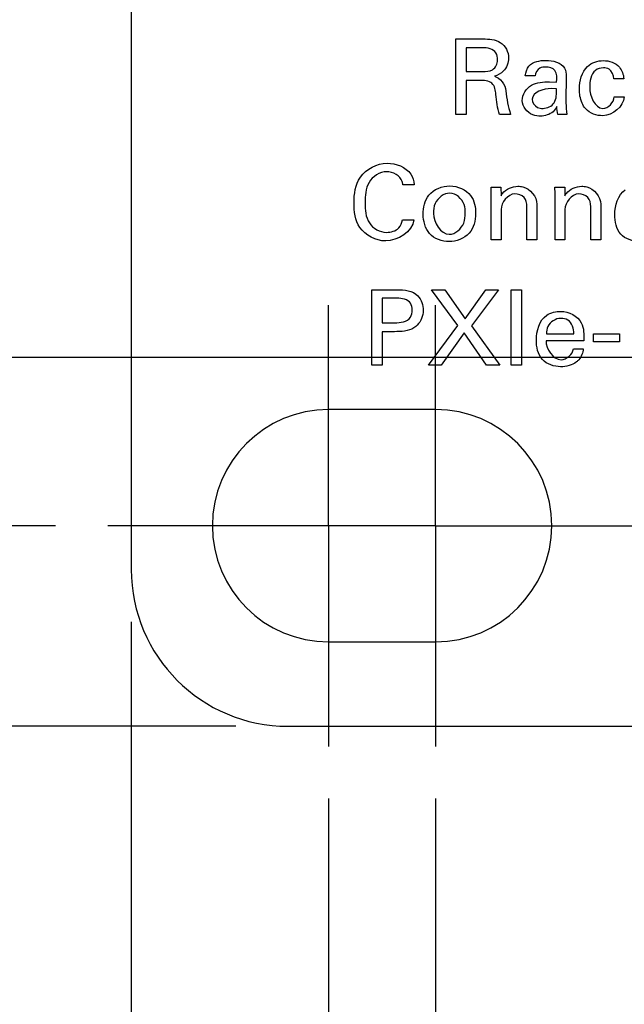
# Model space of a CAD drawing. Header units: inches. Extents: x 0 to 34, y 0 to 22.
# Tile 4 of 56: x 3 to 3.7, y 6.2 to 7.4. Entities that reach past the tile are written whole.
import ezdxf

# ---------------------------------------------------------------- set-up
doc = ezdxf.new("R2010")
doc.units = ezdxf.units.IN
doc.header["$LTSCALE"] = 1.87
doc.header["$MEASUREMENT"] = 0
doc.linetypes.add('CENTER', pattern=[0.6, 0.375, -0.075, 0.075, -0.075])
doc.layers.get('0').update_dxf_attribs({"linetype": 'CONTINUOUS'})
doc.layers.add('02___PRT_ALL_AXES', color=7, linetype='CONTINUOUS')
doc.layers.add('DIMENSIONS', color=7, linetype='CONTINUOUS')
doc.styles.get("Standard").update_dxf_attribs({"font": 'txt', "width": 0.8})
doc.dimstyles.new('DIMSTYLE_2', dxfattribs={"dimtxt": 0.125, "dimasz": 0.18, "dimexe": 0.125, "dimexo": 0.0625, "dimgap": 0.03125, "dimtad": 0, "dimtih": 1, "dimtoh": 1, "dimdec": 3, "dimzin": 4, "dimdsep": 46, "dimtxsty": 'STANDARD', "dimblk": '_FILLED', "dimblk1": '_FILLED', "dimblk2": '_FILLED', "dimcen": 0.09, "dimadec": 0, "dimazin": 0, "dimtp": 0.001, "dimtm": 0.001, "dimtfac": 1, "dimtdec": 3, "dimtofl": 0, "dimtmove": 0, "dimatfit": 3, "dimldrblk": '_FILLED', "dimfxl": 1, "dimtolj": 1, "dimtzin": 4, "dimarcsym": 0})
doc.dimstyles.new('DIMSTYLE_3', dxfattribs={"dimtxt": 0.125, "dimasz": 0.18, "dimexe": 0.125, "dimexo": 0.0625, "dimgap": 0.03125, "dimtad": 0, "dimtih": 1, "dimtoh": 1, "dimdec": 3, "dimzin": 4, "dimdsep": 46, "dimtxsty": 'STANDARD', "dimblk": '_FILLED', "dimblk1": '_FILLED', "dimblk2": '_FILLED', "dimcen": 0.09, "dimadec": 0, "dimazin": 0, "dimtfac": 1, "dimtdec": 3, "dimtofl": 0, "dimtmove": 0, "dimatfit": 3, "dimldrblk": '_FILLED', "dimfxl": 1, "dimtolj": 1, "dimtzin": 4, "dimarcsym": 0})

# ---------------------------------------------------------------- blocks, each defined once
blk = doc.blocks.new('*D2')
at = {"layer": 'DIMENSIONS', "color": 2, "linetype": 'CONTINUOUS'}
blk.add_line((3.0148, 6.7773), (2.4178, 6.7773), dxfattribs=at)
at = {"layer": 'DIMENSIONS', "color": 2, "linetype": 'CONTINUOUS', "insert": (2.3553, 6.8398), "char_height": 0.125, "width": 1.325, "attachment_point": 3, "line_spacing_factor": 0.9}
blk.add_mtext('2X .240{\\Ftxt.shx;\\W1.000000;\\H0.125000; }[6.1]', dxfattribs=at)
blk = doc.blocks.new('_FILLED')
at = {"color": 0, "linetype": 'BYBLOCK'}
blk.add_solid([(0, 0), (-1, 0.1736), (-1, -0.1736)], dxfattribs=at)
blk = doc.blocks.new('*D3')
at = {"layer": 'DIMENSIONS', "color": 2, "linetype": 'CONTINUOUS'}
blk.add_line((3.2303, 6.5373), (2.4178, 6.5373), dxfattribs=at)
at = {"layer": 'DIMENSIONS', "color": 2, "linetype": 'CONTINUOUS', "insert": (2.3553, 6.5998), "char_height": 0.125, "width": 0.825, "attachment_point": 3, "line_spacing_factor": 0.9}
blk.add_mtext('.000{\\Ftxt.shx;\\W1.000000;\\H0.125000; }[0]', dxfattribs=at)
blk = doc.blocks.new('*D4')
at = {"layer": 'DIMENSIONS', "color": 2, "linetype": 'CONTINUOUS'}
blk.add_line((3.0148, 8.0273), (2.4178, 8.0273), dxfattribs=at)
at = {"layer": 'DIMENSIONS', "color": 2, "linetype": 'CONTINUOUS', "insert": (2.3553, 8.0898), "char_height": 0.125, "width": 1.625, "attachment_point": 3, "line_spacing_factor": 0.9}
blk.add_mtext('2X 1.490{\\Ftxt.shx;\\W1.000000;\\H0.125000; }[37.85]', dxfattribs=at)
blk = doc.blocks.new('*D5')
at = {"layer": 'DIMENSIONS', "color": 2, "linetype": 'CONTINUOUS'}
blk.add_line((6.1856, 7.8261), (2.4178, 7.8261), dxfattribs=at)
at = {"layer": 'DIMENSIONS', "color": 2, "linetype": 'CONTINUOUS', "insert": (2.3553, 7.8886), "char_height": 0.125, "width": 1.725, "attachment_point": 3, "line_spacing_factor": 0.9}
blk.add_mtext('16X 1.289{\\Ftxt.shx;\\W1.000000;\\H0.125000; }[32.74]', dxfattribs=at)
blk = doc.blocks.new('*D6')
at = {"layer": 'DIMENSIONS', "color": 2, "linetype": 'CONTINUOUS'}
blk.add_line((6.1856, 6.9786), (2.4178, 6.9786), dxfattribs=at)
at = {"layer": 'DIMENSIONS', "color": 2, "linetype": 'CONTINUOUS', "insert": (2.3553, 7.0411), "char_height": 0.125, "width": 1.625, "attachment_point": 3, "line_spacing_factor": 0.9}
blk.add_mtext('16X .441{\\Ftxt.shx;\\W1.000000;\\H0.125000; }[11.21]', dxfattribs=at)
blk = doc.blocks.new('*D7')
at = {"layer": 'DIMENSIONS', "color": 2, "linetype": 'CONTINUOUS'}
for p, q in [((2.7692, 7.7023), (2.7524, 7.653)), ((5.1528, 7.7023), (2.7692, 7.7023)), ((2.7524, 7.653), (2.4178, 7.653))]:
    blk.add_line(p, q, dxfattribs=at)
at = {"layer": 'DIMENSIONS', "color": 2, "linetype": 'CONTINUOUS', "insert": (2.3553, 7.7155), "char_height": 0.125, "width": 1.325, "attachment_point": 3, "line_spacing_factor": 0.9}
blk.add_mtext('1.165{\\Ftxt.shx;\\W1.000000;\\H0.125000; }[29.59]', dxfattribs=at)
blk = doc.blocks.new('*D8')
at = {"layer": 'DIMENSIONS', "color": 2, "linetype": 'CONTINUOUS'}
blk.add_line((3.3413, 6.4508), (3.3413, 5.8498), dxfattribs=at)
at = {"layer": 'DIMENSIONS', "color": 2, "linetype": 'CONTINUOUS', "insert": (3.2788, 5.7873), "char_height": 0.125, "width": 1.425, "attachment_point": 3, "rotation": 90, "line_spacing_factor": 0.9}
blk.add_mtext('2X .236{\\Ftxt.shx;\\W1.000000;\\H0.125000; }[5.99]', dxfattribs=at)
blk = doc.blocks.new('*D9')
at = {"layer": 'DIMENSIONS', "color": 2, "linetype": 'CONTINUOUS'}
blk.add_line((3.1053, 6.6623), (3.1053, 5.8498), dxfattribs=at)
at = {"layer": 'DIMENSIONS', "color": 2, "linetype": 'CONTINUOUS', "insert": (3.0428, 5.7873), "char_height": 0.125, "width": 0.825, "attachment_point": 3, "rotation": 90, "line_spacing_factor": 0.9}
blk.add_mtext('.000{\\Ftxt.shx;\\W1.000000;\\H0.125000; }[0]', dxfattribs=at)
blk = doc.blocks.new('*D10')
at = {"layer": 'DIMENSIONS', "color": 2, "linetype": 'CONTINUOUS'}
for p, q in [((3.4693, 6.4508), (3.4693, 6.1893)), ((3.4693, 6.1893), (3.4927, 6.1498)), ((3.4927, 6.1498), (3.4927, 5.8498))]:
    blk.add_line(p, q, dxfattribs=at)
at = {"layer": 'DIMENSIONS', "color": 2, "linetype": 'CONTINUOUS', "insert": (3.4302, 5.7873), "char_height": 0.125, "width": 1.425, "attachment_point": 3, "rotation": 90, "line_spacing_factor": 0.9}
blk.add_mtext('2X .364{\\Ftxt.shx;\\W1.000000;\\H0.125000; }[9.25]', dxfattribs=at)
blk = doc.blocks.new('*D11')
at = {"layer": 'DIMENSIONS', "color": 2, "linetype": 'CONTINUOUS'}
blk.add_line((5.4553, 7.3998), (5.4553, 5.8498), dxfattribs=at)
at = {"layer": 'DIMENSIONS', "color": 2, "linetype": 'CONTINUOUS', "insert": (5.3928, 5.7873), "char_height": 0.125, "width": 1.325, "attachment_point": 3, "rotation": 90, "line_spacing_factor": 0.9}
blk.add_mtext('2.350{\\Ftxt.shx;\\W1.000000;\\H0.125000; }[59.69]', dxfattribs=at)
blk = doc.blocks.new('*D12')
at = {"layer": 'DIMENSIONS', "color": 2, "linetype": 'CONTINUOUS'}
blk.add_line((6.4843, 7.6378), (6.4843, 5.8498), dxfattribs=at)
at = {"layer": 'DIMENSIONS', "color": 2, "linetype": 'CONTINUOUS', "insert": (6.4218, 5.7873), "char_height": 0.125, "width": 1.625, "attachment_point": 3, "rotation": 90, "line_spacing_factor": 0.9}
blk.add_mtext('2X 3.379{\\Ftxt.shx;\\W1.000000;\\H0.125000; }[85.83]', dxfattribs=at)
blk = doc.blocks.new('*D13')
at = {"layer": 'DIMENSIONS', "color": 2, "linetype": 'CONTINUOUS'}
blk.add_line((7.3043, 7.6298), (7.3043, 5.8498), dxfattribs=at)
at = {"layer": 'DIMENSIONS', "color": 2, "linetype": 'CONTINUOUS', "insert": (7.2418, 5.7873), "char_height": 0.125, "width": 1.725, "attachment_point": 3, "rotation": 90, "line_spacing_factor": 0.9}
blk.add_mtext('2X 4.199{\\Ftxt.shx;\\W1.000000;\\H0.125000; }[106.65]', dxfattribs=at)
blk = doc.blocks.new('*D14')
at = {"layer": 'DIMENSIONS', "color": 2, "linetype": 'CONTINUOUS'}
blk.add_line((8.1243, 7.6298), (8.1243, 5.8498), dxfattribs=at)
at = {"layer": 'DIMENSIONS', "color": 2, "linetype": 'CONTINUOUS', "insert": (8.0618, 5.7873), "char_height": 0.125, "width": 1.725, "attachment_point": 3, "rotation": 90, "line_spacing_factor": 0.9}
blk.add_mtext('2X 5.019{\\Ftxt.shx;\\W1.000000;\\H0.125000; }[127.48]', dxfattribs=at)
blk = doc.blocks.new('*D15')
at = {"layer": 'DIMENSIONS', "color": 2, "linetype": 'CONTINUOUS'}
blk.add_line((8.9443, 7.6298), (8.9443, 5.8498), dxfattribs=at)
at = {"layer": 'DIMENSIONS', "color": 2, "linetype": 'CONTINUOUS', "insert": (8.8818, 5.7873), "char_height": 0.125, "width": 1.725, "attachment_point": 3, "rotation": 90, "line_spacing_factor": 0.9}
blk.add_mtext('2X 5.839{\\Ftxt.shx;\\W1.000000;\\H0.125000; }[148.31]', dxfattribs=at)
blk = doc.blocks.new('*D16')
at = {"layer": 'DIMENSIONS', "color": 2, "linetype": 'CONTINUOUS'}
blk.add_line((9.7643, 7.6298), (9.7643, 5.8498), dxfattribs=at)
at = {"layer": 'DIMENSIONS', "color": 2, "linetype": 'CONTINUOUS', "insert": (9.7018, 5.7873), "char_height": 0.125, "width": 1.725, "attachment_point": 3, "rotation": 90, "line_spacing_factor": 0.9}
blk.add_mtext('2X 6.659{\\Ftxt.shx;\\W1.000000;\\H0.125000; }[169.14]', dxfattribs=at)
blk = doc.blocks.new('*D17')
at = {"layer": 'DIMENSIONS', "color": 2, "linetype": 'CONTINUOUS'}
blk.add_line((10.5843, 7.6298), (10.5843, 5.8498), dxfattribs=at)
at = {"layer": 'DIMENSIONS', "color": 2, "linetype": 'CONTINUOUS', "insert": (10.5218, 5.7873), "char_height": 0.125, "width": 1.725, "attachment_point": 3, "rotation": 90, "line_spacing_factor": 0.9}
blk.add_mtext('2X 7.479{\\Ftxt.shx;\\W1.000000;\\H0.125000; }[189.97]', dxfattribs=at)
blk = doc.blocks.new('*D18')
at = {"layer": 'DIMENSIONS', "color": 2, "linetype": 'CONTINUOUS'}
blk.add_line((11.4043, 7.6298), (11.4043, 5.8498), dxfattribs=at)
at = {"layer": 'DIMENSIONS', "color": 2, "linetype": 'CONTINUOUS', "insert": (11.3418, 5.7873), "char_height": 0.125, "width": 1.725, "attachment_point": 3, "rotation": 90, "line_spacing_factor": 0.9}
blk.add_mtext('2X 8.299{\\Ftxt.shx;\\W1.000000;\\H0.125000; }[210.79]', dxfattribs=at)
blk = doc.blocks.new('*D19')
at = {"layer": 'DIMENSIONS', "color": 2, "linetype": 'CONTINUOUS'}
blk.add_line((12.2243, 7.6298), (12.2243, 5.8498), dxfattribs=at)
at = {"layer": 'DIMENSIONS', "color": 2, "linetype": 'CONTINUOUS', "insert": (12.1618, 5.7873), "char_height": 0.125, "width": 1.725, "attachment_point": 3, "rotation": 90, "line_spacing_factor": 0.9}
blk.add_mtext('2X 9.119{\\Ftxt.shx;\\W1.000000;\\H0.125000; }[231.62]', dxfattribs=at)
blk = doc.blocks.new('*D20')
at = {"layer": 'DIMENSIONS', "color": 2, "linetype": 'CONTINUOUS'}
blk.add_line((13.4943, 7.6298), (13.4943, 5.8498), dxfattribs=at)
at = {"layer": 'DIMENSIONS', "color": 2, "linetype": 'CONTINUOUS', "insert": (13.4318, 5.7873), "char_height": 0.125, "width": 1.825, "attachment_point": 3, "rotation": 90, "line_spacing_factor": 0.9}
blk.add_mtext('2X 10.389{\\Ftxt.shx;\\W1.000000;\\H0.125000; }[263.88]', dxfattribs=at)
blk = doc.blocks.new('*D21')
at = {"layer": 'DIMENSIONS', "color": 2, "linetype": 'CONTINUOUS'}
blk.add_line((14.3143, 7.6298), (14.3143, 5.8498), dxfattribs=at)
at = {"layer": 'DIMENSIONS', "color": 2, "linetype": 'CONTINUOUS', "insert": (14.2518, 5.7873), "char_height": 0.125, "width": 1.825, "attachment_point": 3, "rotation": 90, "line_spacing_factor": 0.9}
blk.add_mtext('2X 11.209{\\Ftxt.shx;\\W1.000000;\\H0.125000; }[284.71]', dxfattribs=at)
blk = doc.blocks.new('*D22')
at = {"layer": 'DIMENSIONS', "color": 2, "linetype": 'CONTINUOUS'}
blk.add_line((15.1343, 7.6298), (15.1343, 5.8498), dxfattribs=at)
at = {"layer": 'DIMENSIONS', "color": 2, "linetype": 'CONTINUOUS', "insert": (15.0718, 5.7873), "char_height": 0.125, "width": 1.825, "attachment_point": 3, "rotation": 90, "line_spacing_factor": 0.9}
blk.add_mtext('2X 12.029{\\Ftxt.shx;\\W1.000000;\\H0.125000; }[305.54]', dxfattribs=at)
blk = doc.blocks.new('*D23')
at = {"layer": 'DIMENSIONS', "color": 2, "linetype": 'CONTINUOUS'}
blk.add_line((15.9543, 7.6298), (15.9543, 5.8498), dxfattribs=at)
at = {"layer": 'DIMENSIONS', "color": 2, "linetype": 'CONTINUOUS', "insert": (15.8918, 5.7873), "char_height": 0.125, "width": 1.825, "attachment_point": 3, "rotation": 90, "line_spacing_factor": 0.9}
blk.add_mtext('2X 12.849{\\Ftxt.shx;\\W1.000000;\\H0.125000; }[326.36]', dxfattribs=at)
blk = doc.blocks.new('*D24')
at = {"layer": 'DIMENSIONS', "color": 2, "linetype": 'CONTINUOUS'}
blk.add_line((16.7743, 7.6298), (16.7743, 5.8498), dxfattribs=at)
at = {"layer": 'DIMENSIONS', "color": 2, "linetype": 'CONTINUOUS', "insert": (16.7118, 5.7873), "char_height": 0.125, "width": 1.825, "attachment_point": 3, "rotation": 90, "line_spacing_factor": 0.9}
blk.add_mtext('2X 13.669{\\Ftxt.shx;\\W1.000000;\\H0.125000; }[347.19]', dxfattribs=at)
blk = doc.blocks.new('*D25')
at = {"layer": 'DIMENSIONS', "color": 2, "linetype": 'CONTINUOUS'}
blk.add_line((17.5943, 7.6298), (17.5943, 5.8498), dxfattribs=at)
at = {"layer": 'DIMENSIONS', "color": 2, "linetype": 'CONTINUOUS', "insert": (17.5318, 5.7873), "char_height": 0.125, "width": 1.825, "attachment_point": 3, "rotation": 90, "line_spacing_factor": 0.9}
blk.add_mtext('2X 14.489{\\Ftxt.shx;\\W1.000000;\\H0.125000; }[368.02]', dxfattribs=at)
blk = doc.blocks.new('*D26')
at = {"layer": 'DIMENSIONS', "color": 2, "linetype": 'CONTINUOUS'}
blk.add_line((18.4163, 7.6298), (18.4163, 5.8498), dxfattribs=at)
at = {"layer": 'DIMENSIONS', "color": 2, "linetype": 'CONTINUOUS', "insert": (18.3538, 5.7873), "char_height": 0.125, "width": 1.725, "attachment_point": 3, "rotation": 90, "line_spacing_factor": 0.9}
blk.add_mtext('2X 15.311{\\Ftxt.shx;\\W1.000000;\\H0.125000; }[388.9]', dxfattribs=at)
blk = doc.blocks.new('*D27')
at = {"layer": 'DIMENSIONS', "color": 2, "linetype": 'CONTINUOUS'}
blk.add_line((19.2363, 7.6298), (19.2363, 5.8498), dxfattribs=at)
at = {"layer": 'DIMENSIONS', "color": 2, "linetype": 'CONTINUOUS', "insert": (19.1738, 5.7873), "char_height": 0.125, "width": 1.825, "attachment_point": 3, "rotation": 90, "line_spacing_factor": 0.9}
blk.add_mtext('2X 16.131{\\Ftxt.shx;\\W1.000000;\\H0.125000; }[409.73]', dxfattribs=at)
blk = doc.blocks.new('*D28')
at = {"layer": 'DIMENSIONS', "color": 2, "linetype": 'CONTINUOUS'}
for p, q in [((21.7413, 6.4508), (21.7413, 6.1245)), ((21.7413, 6.1245), (21.6662, 6.0973)), ((21.6662, 6.0973), (21.6662, 5.8498))]:
    blk.add_line(p, q, dxfattribs=at)
at = {"layer": 'DIMENSIONS', "color": 2, "linetype": 'CONTINUOUS', "insert": (21.6037, 5.7873), "char_height": 0.125, "width": 1.825, "attachment_point": 3, "rotation": 90, "line_spacing_factor": 0.9}
blk.add_mtext('2X 18.636{\\Ftxt.shx;\\W1.000000;\\H0.125000; }[473.35]', dxfattribs=at)
blk = doc.blocks.new('*D29')
at = {"layer": 'DIMENSIONS', "color": 2, "linetype": 'CONTINUOUS'}
blk.add_line((21.8693, 6.4508), (21.8693, 5.8498), dxfattribs=at)
at = {"layer": 'DIMENSIONS', "color": 2, "linetype": 'CONTINUOUS', "insert": (21.8068, 5.7873), "char_height": 0.125, "width": 1.825, "attachment_point": 3, "rotation": 90, "line_spacing_factor": 0.9}
blk.add_mtext('2X 18.764{\\Ftxt.shx;\\W1.000000;\\H0.125000; }[476.61]', dxfattribs=at)
blk = doc.blocks.new('*D30')
at = {"layer": 'DIMENSIONS', "color": 2, "linetype": 'CONTINUOUS'}
blk.add_line((22.1053, 6.6623), (22.1053, 5.8498), dxfattribs=at)
at = {"layer": 'DIMENSIONS', "color": 2, "linetype": 'CONTINUOUS', "insert": (22.0428, 5.7873), "char_height": 0.125, "width": 1.425, "attachment_point": 3, "rotation": 90, "line_spacing_factor": 0.9}
blk.add_mtext('19.000{\\Ftxt.shx;\\W1.000000;\\H0.125000; }[482.6]', dxfattribs=at)

msp = doc.modelspace()

# ---------------------------------------------------------------- linework, layer by layer
at = {"color": 7, "linetype": 'CONTINUOUS'}
for p, q in [((3.1053, 8.0798), (3.1053, 6.7248)), ((3.2928, 6.5373), (21.9178, 6.5373))]:
    msp.add_line(p, q, dxfattribs=at)
at = {"color": 40, "linetype": 'CONTINUOUS'}
for p, q in [((3.4936, 7.2693), (3.4936, 7.3596)), ((3.4936, 7.3596), (3.5259, 7.3596)), ((3.5058, 7.3491), (3.5058, 7.3207)), ((3.5255, 7.3491), (3.5058, 7.3491)), ((3.5058, 7.3207), (3.5255, 7.3207)), ((3.5884, 7.3153), (3.5766, 7.3153)), ((3.6256, 7.315), (3.6251, 7.285)), ((3.506, 7.31), (3.506, 7.2693)), ((3.5218, 7.31), (3.506, 7.31)), ((3.6056, 7.3083), (3.6141, 7.3079)), ((3.6944, 7.3119), (3.6825, 7.3119)), ((3.6141, 7.2998), (3.6074, 7.3002)), ((3.683, 7.2902), (3.6949, 7.2902)), ((3.506, 7.2693), (3.4936, 7.2693)), ((3.559, 7.2693), (3.5457, 7.2693)), ((3.6261, 7.2693), (3.6155, 7.2693)), ((3.4436, 7.1852), (3.4302, 7.1852)), ((3.5359, 7.1748), (3.5358, 7.1821)), ((3.5358, 7.1821), (3.5475, 7.1821)), ((3.5359, 7.1193), (3.5359, 7.1748)), ((3.5475, 7.1821), (3.5476, 7.1719)), ((3.6122, 7.1748), (3.6121, 7.1821)), ((3.6121, 7.1821), (3.6239, 7.1821)), ((3.6122, 7.1193), (3.6122, 7.1748)), ((3.6239, 7.1821), (3.624, 7.1719)), ((3.5905, 7.1619), (3.5905, 7.1193)), ((3.6669, 7.1619), (3.6669, 7.1193)), ((3.5476, 7.1554), (3.5476, 7.1193)), ((3.5785, 7.1193), (3.5785, 7.1592)), ((3.624, 7.1554), (3.624, 7.1193)), ((3.6549, 7.1193), (3.6549, 7.1592)), ((3.4296, 7.143), (3.4433, 7.143)), ((3.5476, 7.1193), (3.5359, 7.1193)), ((3.5905, 7.1193), (3.5785, 7.1193)), ((3.624, 7.1193), (3.6122, 7.1193)), ((3.6669, 7.1193), (3.6549, 7.1193)), ((3.393, 6.9693), (3.393, 7.0596)), ((3.393, 7.0596), (3.4232, 7.0596)), ((3.4957, 7.0166), (3.4645, 7.0596)), ((3.4645, 7.0596), (3.4805, 7.0596)), ((3.4805, 7.0596), (3.5048, 7.0248)), ((3.5048, 7.0248), (3.5292, 7.0596)), ((3.5444, 7.0596), (3.5122, 7.0163)), ((3.5292, 7.0596), (3.5444, 7.0596)), ((3.5596, 6.9693), (3.5596, 7.0596)), ((3.5596, 7.0596), (3.5721, 7.0596)), ((3.5721, 7.0596), (3.5721, 6.9693)), ((3.4055, 7.0494), (3.4055, 7.0199)), ((3.423, 7.0494), (3.4055, 7.0494)), ((3.4055, 7.0199), (3.4204, 7.0199)), ((3.4055, 7.0094), (3.4055, 6.9693)), ((3.4201, 7.0094), (3.4055, 7.0094)), ((3.4607, 6.9693), (3.4957, 7.0166)), ((3.5122, 7.0163), (3.546, 6.9693)), ((3.5033, 7.008), (3.4758, 6.9693)), ((3.5302, 6.9693), (3.5033, 7.008)), ((3.6466, 6.9985), (3.6014, 6.9985)), ((3.6019, 7.0068), (3.6346, 7.0068)), ((3.658, 6.9974), (3.658, 7.0069)), ((3.658, 7.0069), (3.6894, 7.0069)), ((3.6894, 6.9974), (3.658, 6.9974)), ((3.6894, 7.0069), (3.6894, 6.9974)), ((3.6342, 6.9889), (3.6459, 6.9889)), ((3.4055, 6.9693), (3.393, 6.9693)), ((3.4758, 6.9693), (3.4607, 6.9693)), ((3.546, 6.9693), (3.5302, 6.9693)), ((3.5721, 6.9693), (3.5596, 6.9693))]:
    msp.add_line(p, q, dxfattribs=at)
at = {"color": 7, "linetype": 'CONTINUOUS'}
msp.add_arc((3.2928, 6.7248), 0.1875, 180, 270, dxfattribs=at)
at = {"color": 40, "linetype": 'CONTINUOUS'}
for points in [[(3.5259, 7.3596), (3.533, 7.3596), (3.5407, 7.3591), (3.5467, 7.3553)], [(3.5467, 7.3553), (3.5526, 7.3516), (3.5567, 7.3439), (3.5567, 7.3369)], [(3.5374, 7.3227), (3.5412, 7.3249), (3.5435, 7.33), (3.5435, 7.3344)], [(3.5567, 7.3369), (3.5567, 7.3312), (3.5543, 7.325), (3.5503, 7.3209)], [(3.5766, 7.3153), (3.5771, 7.3195), (3.5783, 7.324), (3.581, 7.3272)], [(3.581, 7.3272), (3.5858, 7.3325), (3.5941, 7.3339), (3.6013, 7.3339)], [(3.6013, 7.3339), (3.6093, 7.3339), (3.6198, 7.3318), (3.6235, 7.3247)], [(3.6699, 7.3337), (3.6768, 7.3337), (3.6847, 7.3312), (3.6891, 7.3259)], [(3.5255, 7.3207), (3.5295, 7.3207), (3.534, 7.3206), (3.5374, 7.3227)], [(3.5503, 7.3209), (3.5474, 7.3181), (3.5436, 7.3161), (3.5397, 7.315)], [(3.5397, 7.315), (3.5468, 7.3132), (3.5526, 7.305), (3.5534, 7.2977)], [(3.6119, 7.3218), (3.6095, 7.3249), (3.6049, 7.3259), (3.601, 7.3259)], [(3.6141, 7.3079), (3.6141, 7.3126), (3.6149, 7.3182), (3.6119, 7.3218)], [(3.6235, 7.3247), (3.6251, 7.3218), (3.6256, 7.3183), (3.6256, 7.315)], [(3.6891, 7.3259), (3.6924, 7.3221), (3.694, 7.3169), (3.6944, 7.3119)], [(3.5729, 7.2858), (3.5729, 7.2929), (3.5777, 7.3006), (3.5839, 7.3042)], [(3.5839, 7.3042), (3.5903, 7.3078), (3.5983, 7.3083), (3.6056, 7.3083)], [(3.5457, 7.2693), (3.5431, 7.2769), (3.5426, 7.2852), (3.5415, 7.2932)], [(3.5534, 7.2977), (3.5545, 7.2881), (3.5559, 7.2784), (3.559, 7.2693)], [(3.6074, 7.3002), (3.5987, 7.3002), (3.5848, 7.2961), (3.5848, 7.2874)], [(3.6111, 7.2833), (3.6141, 7.288), (3.614, 7.2942), (3.6141, 7.2998)], [(3.6537, 7.3014), (3.6537, 7.2916), (3.6596, 7.2765), (3.6694, 7.2765)], [(3.5978, 7.2765), (3.6028, 7.2765), (3.6084, 7.2791), (3.6111, 7.2833)], [(3.6694, 7.2765), (3.6758, 7.2765), (3.6827, 7.2837), (3.683, 7.2902)], [(3.6949, 7.2902), (3.6942, 7.2789), (3.6808, 7.2677), (3.6695, 7.2677)], [(3.6155, 7.2693), (3.6147, 7.2723), (3.6144, 7.2755), (3.6144, 7.2787)], [(3.6695, 7.2677), (3.6621, 7.2677), (3.6538, 7.2703), (3.6489, 7.2758)], [(3.564, 7.1742), (3.5557, 7.1742), (3.5476, 7.1637), (3.5476, 7.1554)], [(3.5751, 7.1699), (3.5723, 7.1727), (3.568, 7.1742), (3.564, 7.1742)], [(3.6404, 7.1742), (3.6321, 7.1742), (3.624, 7.1637), (3.624, 7.1554)], [(3.6515, 7.1699), (3.6486, 7.1727), (3.6444, 7.1742), (3.6404, 7.1742)], [(3.6837, 7.1495), (3.6837, 7.1602), (3.6874, 7.173), (3.6961, 7.1791)], [(3.5785, 7.1592), (3.5785, 7.1629), (3.5778, 7.1673), (3.5751, 7.1699)], [(3.6549, 7.1592), (3.6549, 7.1629), (3.6542, 7.1673), (3.6515, 7.1699)], [(3.4668, 7.1507), (3.4668, 7.1403), (3.4753, 7.1259), (3.4857, 7.1259)], [(3.4433, 7.143), (3.4418, 7.1291), (3.4236, 7.1179), (3.4096, 7.1179)], [(3.4252, 7.1335), (3.4276, 7.1361), (3.4289, 7.1396), (3.4296, 7.143)], [(3.4105, 7.1282), (3.4157, 7.1282), (3.4216, 7.1298), (3.4252, 7.1335)], [(3.4232, 7.0596), (3.4318, 7.0596), (3.4421, 7.0586), (3.4479, 7.0523)], [(3.4479, 7.0523), (3.4522, 7.0478), (3.4545, 7.041), (3.4545, 7.0348)], [(3.4545, 7.0348), (3.4545, 7.0285), (3.4518, 7.0217), (3.4474, 7.0172)], [(3.6022, 7.029), (3.607, 7.0325), (3.6134, 7.0337), (3.6193, 7.0337)], [(3.5898, 6.9995), (3.5898, 7.0102), (3.5934, 7.023), (3.6022, 7.029)], [(3.6014, 6.9985), (3.6012, 6.9889), (3.6098, 6.9759), (3.6194, 6.9759)], [(3.6194, 6.9759), (3.626, 6.9759), (3.6335, 6.9824), (3.6342, 6.9889)], [(3.6459, 6.9889), (3.6454, 6.9842), (3.6438, 6.9793), (3.6406, 6.9758)]]:
    msp.add_open_spline(points, degree=3, dxfattribs=at)
for points, knots in [([(3.5435, 7.3344), (3.5435, 7.3373), (3.542, 7.3467), (3.5312, 7.3491), (3.5255, 7.3491)], [0, 0, 0, 0, 0.338245, 1, 1, 1, 1]), ([(3.6414, 7.2998), (3.6414, 7.3093), (3.6458, 7.3277), (3.6631, 7.3337), (3.6699, 7.3337)], [0, 0, 0, 0, 0.58386, 1, 1, 1, 1]), ([(3.601, 7.3259), (3.5986, 7.3259), (3.5923, 7.3255), (3.5886, 7.3189), (3.5884, 7.3153)], [0, 0, 0, 0, 0.393905, 1, 1, 1, 1]), ([(3.67, 7.325), (3.6667, 7.325), (3.6554, 7.3217), (3.6537, 7.3087), (3.6537, 7.3014)], [0, 0, 0, 0, 0.312489, 1, 1, 1, 1]), ([(3.6825, 7.3119), (3.6821, 7.3162), (3.6794, 7.3238), (3.6723, 7.325), (3.67, 7.325)], [0, 0, 0, 0, 0.650175, 1, 1, 1, 1]), ([(3.5415, 7.2932), (3.541, 7.2979), (3.539, 7.3096), (3.5269, 7.31), (3.5218, 7.31)], [0, 0, 0, 0, 0.479572, 1, 1, 1, 1]), ([(3.6489, 7.2758), (3.6452, 7.28), (3.6418, 7.2884), (3.6414, 7.2969), (3.6414, 7.2998)], [0, 0, 0, 0, 0.660723, 1, 1, 1, 1]), ([(3.595, 7.2673), (3.5918, 7.2673), (3.5814, 7.268), (3.5729, 7.2787), (3.5729, 7.2858)], [0, 0, 0, 0, 0.312117, 1, 1, 1, 1]), ([(3.5848, 7.2874), (3.5848, 7.2835), (3.5893, 7.2771), (3.5956, 7.2765), (3.5978, 7.2765)], [0, 0, 0, 0, 0.641315, 1, 1, 1, 1]), ([(3.6251, 7.285), (3.6251, 7.2844), (3.6253, 7.2791), (3.6255, 7.2738), (3.6261, 7.2693)], [0, 0, 0, 0, 0.125795, 1, 1, 1, 1]), ([(3.6144, 7.2787), (3.6132, 7.2764), (3.6086, 7.2699), (3.6002, 7.2673), (3.595, 7.2673)], [0, 0, 0, 0, 0.330969, 1, 1, 1, 1]), ([(3.3717, 7.1634), (3.3717, 7.174), (3.3749, 7.1983), (3.3992, 7.2108), (3.4112, 7.2108)], [0, 0, 0, 0, 0.469782, 1, 1, 1, 1]), ([(3.4112, 7.2108), (3.4216, 7.2108), (3.4392, 7.2048), (3.4432, 7.1896), (3.4436, 7.1852)], [0, 0, 0, 0, 0.702133, 1, 1, 1, 1]), ([(3.4107, 7.2008), (3.4024, 7.2008), (3.3856, 7.1893), (3.385, 7.1718), (3.385, 7.1635)], [0, 0, 0, 0, 0.499732, 1, 1, 1, 1]), ([(3.4302, 7.1852), (3.43, 7.1864), (3.4286, 7.1951), (3.4181, 7.2008), (3.4107, 7.2008)], [0, 0, 0, 0, 0.148066, 1, 1, 1, 1]), ([(3.4545, 7.1499), (3.4545, 7.1578), (3.4582, 7.1765), (3.4772, 7.1837), (3.4864, 7.1837)], [0, 0, 0, 0, 0.462435, 1, 1, 1, 1]), ([(3.4864, 7.1751), (3.4792, 7.1751), (3.4676, 7.1663), (3.4668, 7.1548), (3.4668, 7.1507)], [0, 0, 0, 0, 0.636709, 1, 1, 1, 1]), ([(3.4864, 7.1837), (3.4955, 7.1837), (3.5139, 7.1761), (3.5172, 7.1582), (3.5172, 7.1508)], [0, 0, 0, 0, 0.552162, 1, 1, 1, 1]), ([(3.5047, 7.1512), (3.5047, 7.1546), (3.5043, 7.1654), (3.4936, 7.1751), (3.4864, 7.1751)], [0, 0, 0, 0, 0.324156, 1, 1, 1, 1]), ([(3.5476, 7.1719), (3.5482, 7.1729), (3.552, 7.1798), (3.561, 7.1833), (3.5678, 7.1833)], [0, 0, 0, 0, 0.142178, 1, 1, 1, 1]), ([(3.5678, 7.1833), (3.5698, 7.1833), (3.5806, 7.1826), (3.5905, 7.1708), (3.5905, 7.1619)], [0, 0, 0, 0, 0.182509, 1, 1, 1, 1]), ([(3.624, 7.1719), (3.6245, 7.1729), (3.6284, 7.1798), (3.6374, 7.1833), (3.6441, 7.1833)], [0, 0, 0, 0, 0.142159, 1, 1, 1, 1]), ([(3.6441, 7.1833), (3.6461, 7.1833), (3.657, 7.1826), (3.6669, 7.1708), (3.6669, 7.1619)], [0, 0, 0, 0, 0.182426, 1, 1, 1, 1]), ([(3.4096, 7.1179), (3.3979, 7.1179), (3.3744, 7.13), (3.3717, 7.1534), (3.3717, 7.1634)], [0, 0, 0, 0, 0.536125, 1, 1, 1, 1]), ([(3.385, 7.1635), (3.385, 7.1553), (3.3858, 7.1379), (3.4027, 7.1282), (3.4105, 7.1282)], [0, 0, 0, 0, 0.512268, 1, 1, 1, 1]), ([(3.4854, 7.1172), (3.477, 7.1172), (3.4588, 7.1235), (3.4545, 7.1418), (3.4545, 7.1499)], [0, 0, 0, 0, 0.505913, 1, 1, 1, 1]), ([(3.5172, 7.1508), (3.5172, 7.1425), (3.5126, 7.1239), (3.494, 7.1172), (3.4854, 7.1172)], [0, 0, 0, 0, 0.49117, 1, 1, 1, 1]), ([(3.4857, 7.1259), (3.4929, 7.1259), (3.5041, 7.1358), (3.5047, 7.1472), (3.5047, 7.1512)], [0, 0, 0, 0, 0.644662, 1, 1, 1, 1]), ([(3.7129, 7.1174), (3.705, 7.1174), (3.687, 7.1231), (3.6837, 7.1413), (3.6837, 7.1495)], [0, 0, 0, 0, 0.489799, 1, 1, 1, 1]), ([(3.4412, 7.0353), (3.4412, 7.0381), (3.4398, 7.0476), (3.4288, 7.0494), (3.423, 7.0494)], [0, 0, 0, 0, 0.325844, 1, 1, 1, 1]), ([(3.4204, 7.0199), (3.427, 7.0199), (3.4395, 7.0218), (3.4412, 7.0323), (3.4412, 7.0353)], [0, 0, 0, 0, 0.692097, 1, 1, 1, 1]), ([(3.6193, 7.0337), (3.6286, 7.0337), (3.6474, 7.0238), (3.6467, 7.0057), (3.6466, 6.9985)], [0, 0, 0, 0, 0.56328, 1, 1, 1, 1]), ([(3.6191, 7.0253), (3.613, 7.0253), (3.6031, 7.0191), (3.602, 7.0098), (3.6019, 7.0068)], [0, 0, 0, 0, 0.671843, 1, 1, 1, 1]), ([(3.6346, 7.0068), (3.6347, 7.0127), (3.6316, 7.0238), (3.622, 7.0253), (3.6191, 7.0253)], [0, 0, 0, 0, 0.669952, 1, 1, 1, 1]), ([(3.4474, 7.0172), (3.4462, 7.016), (3.4386, 7.0098), (3.428, 7.0094), (3.4201, 7.0094)], [0, 0, 0, 0, 0.177362, 1, 1, 1, 1]), ([(3.6189, 6.9674), (3.6111, 6.9674), (3.5931, 6.9732), (3.5898, 6.9913), (3.5898, 6.9995)], [0, 0, 0, 0, 0.489799, 1, 1, 1, 1]), ([(3.6406, 6.9758), (3.6397, 6.9748), (3.634, 6.9694), (3.6255, 6.9674), (3.6189, 6.9674)], [0, 0, 0, 0, 0.162042, 1, 1, 1, 1])]:
    msp.add_open_spline(points, degree=3, knots=knots, dxfattribs=at)
at = {"layer": '02___PRT_ALL_AXES', "color": 7, "linetype": 'CENTER'}
for p, q in [((3.3413, 6.7773), (3.3413, 7.0413)), ((3.4693, 6.7773), (3.4693, 7.0413)), ((3.2053, 6.7773), (3.0773, 6.7773)), ((3.4693, 6.7773), (3.2053, 6.7773)), ((3.3413, 6.7773), (3.3413, 6.5133)), ((3.4693, 6.7773), (3.4693, 6.5133)), ((3.4693, 6.7773), (3.6053, 6.7773)), ((3.6053, 6.7773), (3.7333, 6.7773))]:
    msp.add_line(p, q, dxfattribs=at)
at = {"layer": '02___PRT_ALL_AXES', "color": 7, "linetype": 'CONTINUOUS'}
for p, q in [((3.4693, 6.9163), (3.3413, 6.9163)), ((3.3413, 6.6383), (3.4693, 6.6383))]:
    msp.add_line(p, q, dxfattribs=at)
for centre, start, end in [((3.3413, 6.7773), 90, 270), ((3.4693, 6.7773), 270, 90)]:
    msp.add_arc(centre, 0.139, start, end, dxfattribs=at)

# ---------------------------------------------------------------- dimensions: what is measured, and where the dimension line sits
at = {"layer": 'DIMENSIONS', "color": 2, "linetype": 'CONTINUOUS'}
for feature_location, offset, dtype, origin, text, picture, middle in [((3.0148, 8.0273), (-0.597, 0), 0, (3.0773, 6.5373), '2X <>', '*D4', (1.5428, 8.0273)), ((6.1856, 7.8261), (-3.7678, 0), 0, (6.2481, 6.5373), '16X <>', '*D5', (1.4928, 7.8261)), ((7.3043, 7.6298), (0, -1.7799), 1, (3.1053, 7.6923), '2X <>', '*D13', (7.3043, 4.9248)), ((8.1243, 7.6298), (0, -1.7799), 1, (3.1053, 7.6923), '2X <>', '*D14', (8.1243, 4.9248)), ((8.9443, 7.6298), (0, -1.7799), 1, (3.1053, 7.6923), '2X <>', '*D15', (8.9443, 4.9248)), ((9.7643, 7.6298), (0, -1.7799), 1, (3.1053, 7.6923), '2X <>', '*D16', (9.7643, 4.9248)), ((10.5843, 7.6298), (0, -1.7799), 1, (3.1053, 7.6923), '2X <>', '*D17', (10.5843, 4.9248)), ((11.4043, 7.6298), (0, -1.7799), 1, (3.1053, 7.6923), '2X <>', '*D18', (11.4043, 4.9248)), ((12.2243, 7.6298), (0, -1.7799), 1, (3.1053, 7.6923), '2X <>', '*D19', (12.2243, 4.9248)), ((13.4943, 7.6298), (0, -1.7799), 1, (3.1053, 7.6923), '2X <>', '*D20', (13.4943, 4.8748)), ((14.3143, 7.6298), (0, -1.7799), 1, (3.1053, 7.6923), '2X <>', '*D21', (14.3143, 4.8748)), ((15.1343, 7.6298), (0, -1.7799), 1, (3.1053, 7.6923), '2X <>', '*D22', (15.1343, 4.8748)), ((15.9543, 7.6298), (0, -1.7799), 1, (3.1053, 7.6923), '2X <>', '*D23', (15.9543, 4.8748)), ((16.7743, 7.6298), (0, -1.7799), 1, (3.1053, 7.6923), '2X <>', '*D24', (16.7743, 4.8748)), ((17.5943, 7.6298), (0, -1.7799), 1, (3.1053, 7.6923), '2X <>', '*D25', (17.5943, 4.8748)), ((18.4163, 7.6298), (0, -1.7799), 1, (3.1053, 7.6923), '2X <>', '*D26', (18.4163, 4.9248)), ((19.2363, 7.6298), (0, -1.7799), 1, (3.1053, 7.6923), '2X <>', '*D27', (19.2363, 4.8748)), ((6.4843, 7.6378), (0, -1.7879), 1, (3.1053, 7.1124), '2X <>', '*D12', (6.4843, 4.9748)), ((6.1856, 6.9786), (-3.7678, 0), 0, (6.2481, 6.5373), '16X <>', '*D6', (1.5428, 6.9786)), ((3.0148, 6.7773), (-0.597, 0), 0, (3.2928, 6.5373), '2X <>', '*D2', (1.6928, 6.7773)), ((3.3413, 6.4508), (0, -0.601), 1, (3.1053, 6.7248), '2X <>', '*D8', (3.3413, 5.0748)), ((3.4692929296, 6.4508366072), (0.0233877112, -0.601), 0, (3.1052929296, 6.5133366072), '2X <>', '*D10', (3.4926806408, 5.0748366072)), ((21.7412929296, 6.4508366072), (-0.0751087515, -0.601), 0, (3.1052929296, 6.5133366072), '2X <>', '*D28', (21.6661841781, 4.8748366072)), ((21.8693, 6.4508), (0, -0.601), 1, (3.1053, 6.5133), '2X <>', '*D29', (21.8693, 4.8748))]:
    dim = msp.add_ordinate_dim(feature_location=feature_location, offset=offset, dtype=dtype, origin=origin, text=text, dimstyle='DIMSTYLE_2', dxfattribs=at)
    dim.commit()
    dim.dimension.update_dxf_attribs({"geometry": picture, "text_midpoint": middle})
for feature_location, offset, dtype, origin, dimstyle, picture, middle in [((5.1528, 7.7023), (-2.735, -0.0493), 0, (5.2153, 6.5373), 'DIMSTYLE_2', '*D7', (1.6928, 7.653)), ((5.4553, 7.3998), (0, -1.55), 1, (3.1053, 7.4623), 'DIMSTYLE_2', '*D11', (5.4553, 5.1248)), ((3.1052929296, 6.6623366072), (0, -0.8125), 1, (3.1052929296, 6.7248366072), 'DIMSTYLE_3', '*D9', (3.1052929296, 5.3748366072)), ((22.1053, 6.6623), (0, -0.8125), 1, (3.1053, 6.7248), 'DIMSTYLE_2', '*D30', (22.1053, 5.0748)), ((3.2302929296, 6.5373366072), (-0.8125, 0), 0, (3.2927929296, 6.5373366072), 'DIMSTYLE_3', '*D3', (1.9427929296, 6.5373366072))]:
    dim = msp.add_ordinate_dim(feature_location=feature_location, offset=offset, dtype=dtype, origin=origin, dimstyle=dimstyle, dxfattribs=at)
    dim.commit()
    dim.dimension.update_dxf_attribs({"geometry": picture, "text_midpoint": middle})

doc.saveas('drawing.dxf')
